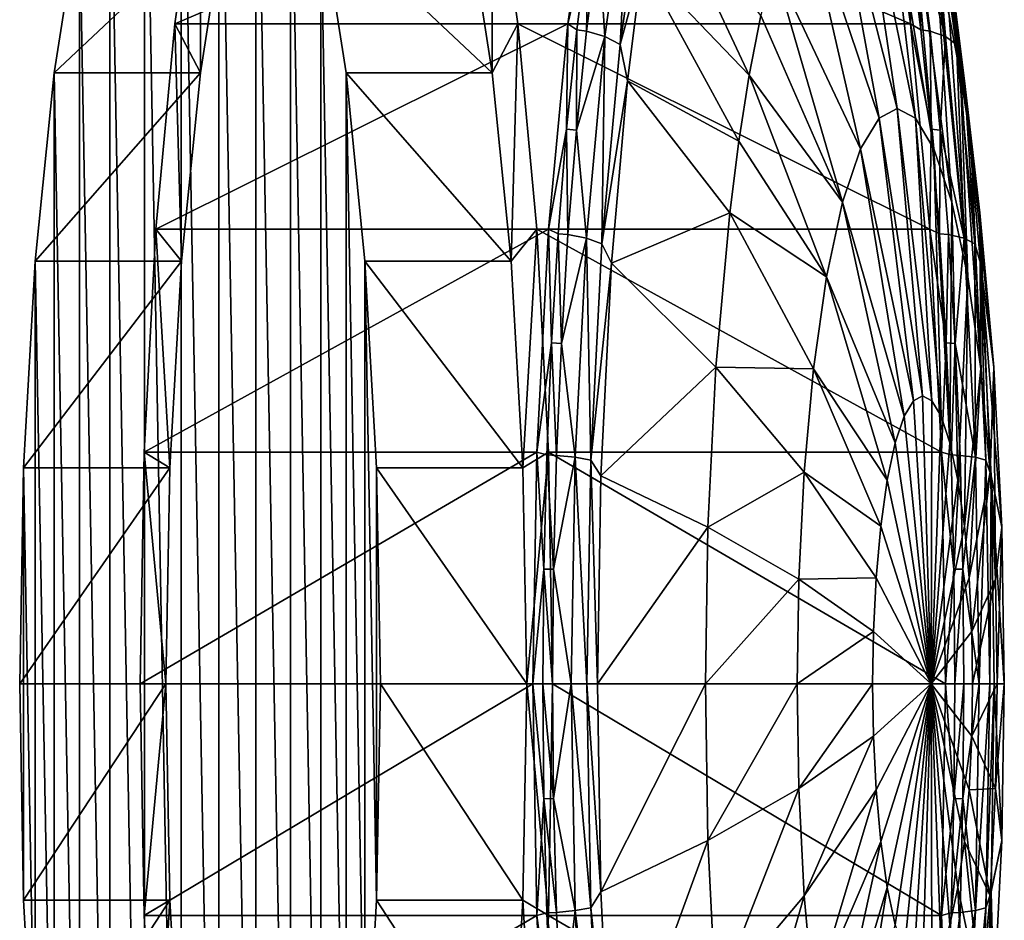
# Model space of a CAD drawing. Header units: metres. Extents: x 97 to 275, y 310 to 390.
# Tile 2 of 4: x 97 to 130, y 342 to 372. Entities that reach past the tile are written whole.
import ezdxf

# ---------------------------------------------------------------- set-up
doc = ezdxf.new("R2010")
doc.units = ezdxf.units.M

msp = doc.modelspace()

# ---------------------------------------------------------------- linework, layer by layer
at = {"layer": 'None'}
for points in [[(101.283569, 383.286987, -92.348717), (102.52639, 384.808258, -99.397087), (102.52639, 315.191742, -99.397087)], [(102.52639, 384.808258, -99.397087), (103.796967, 315.191742, -106.602913), (102.52639, 315.191742, -99.397087)], [(102.52639, 384.808258, -99.397087), (103.796967, 384.808258, -106.602913), (103.796967, 315.191742, -106.602913)], [(103.796967, 384.808258, -106.602913), (105.039787, 316.713013, -113.651283), (103.796967, 315.191742, -106.602913)], [(103.796967, 384.808258, -106.602913), (105.039787, 383.286987, -113.651283), (105.039787, 316.713013, -113.651283)], [(100.122833, 380.310883, -85.765862), (101.283569, 383.286987, -92.348717), (101.283569, 316.713013, -92.348717)], [(101.283569, 383.286987, -92.348717), (102.52639, 315.191742, -99.397087), (101.283569, 316.713013, -92.348717)], [(105.039787, 383.286987, -113.651283), (106.200523, 319.689117, -120.234138), (105.039787, 316.713013, -113.651283)], [(105.039787, 383.286987, -113.651283), (106.200523, 380.310883, -120.234138), (106.200523, 319.689117, -120.234138)], [(99.09491, 376.010071, -79.936226), (100.122833, 380.310883, -85.765862), (100.122833, 319.689117, -85.765862)], [(100.122833, 380.310883, -85.765862), (101.283569, 316.713013, -92.348717), (100.122833, 319.689117, -85.765862)], [(106.200523, 380.310883, -120.234138), (107.228447, 323.989929, -126.063774), (106.200523, 319.689117, -120.234138)], [(106.200523, 380.310883, -120.234138), (107.228447, 376.010071, -126.063774), (107.228447, 323.989929, -126.063774)], [(128.774582, 370.495148, -119.295067), (127.442863, 379.868835, -123.342728), (128.388, 372.502197, -117.102623)], [(127.955963, 377.204895, -126.252663), (127.442863, 379.868835, -123.342728), (128.774582, 370.495148, -119.295067)], [(126.640305, 369.374969, -98.860085), (125.215637, 378.984497, -99.11129), (124.299805, 378.50061, -93.917305)], [(127.252502, 369.051514, -102.332054), (125.215637, 378.984497, -99.11129), (126.640305, 369.374969, -98.860085)], [(127.252502, 369.051514, -102.332054), (126.131477, 378.50061, -104.305275), (125.215637, 378.984497, -99.11129)], [(124.299805, 378.50061, -93.917305), (123.362984, 376.949463, -88.60434), (126.028099, 369.051514, -95.388115)], [(124.299805, 378.50061, -93.917305), (126.028099, 369.051514, -95.388115), (126.640305, 369.374969, -98.860085)], [(127.878731, 368.014618, -105.88356), (127.068298, 376.949463, -109.618248), (126.131477, 378.50061, -104.305275)], [(127.878731, 368.014618, -105.88356), (126.131477, 378.50061, -104.305275), (127.252502, 369.051514, -102.332054)], [(102.310387, 372.222809, -69.37825), (103.174202, 378.284271, -74.277191), (103.16877, 370.572479, -74.246346)], [(115.542946, 372.222809, -67.044991), (116.406761, 378.284271, -71.943932), (102.310387, 372.222809, -69.37825)], [(116.406761, 378.284271, -71.943932), (103.174202, 378.284271, -74.277191), (102.310387, 372.222809, -69.37825)], [(103.16877, 370.572479, -74.246346), (103.174202, 378.284271, -74.277191), (104.018951, 376.010071, -79.067986)], [(112.152481, 376.010071, -125.195534), (112.997231, 378.284271, -129.986328), (113.00267, 370.572479, -130.017181)], [(112.997231, 378.284271, -129.986328), (113.861046, 372.222809, -134.885269), (113.00267, 370.572479, -130.017181)], [(126.229782, 378.284271, -127.653076), (127.093597, 372.222809, -132.552017), (112.997231, 378.284271, -129.986328)], [(127.093597, 372.222809, -132.552017), (113.861046, 372.222809, -134.885269), (112.997231, 378.284271, -129.986328)], [(116.246384, 375.154388, -69.128754), (116.406761, 378.284271, -71.943932), (115.542946, 372.222809, -67.044991)], [(127.041931, 375.154388, -130.353333), (127.093597, 372.222809, -132.552017), (126.229782, 378.284271, -127.653076)], [(116.57531, 375.102692, -69.135605), (116.796822, 371.800842, -67.041069), (117.639023, 377.770264, -71.817467)], [(116.796822, 371.800842, -67.041069), (117.307281, 371.530792, -67.366676), (117.639023, 377.770264, -71.817467)], [(117.639023, 377.770264, -71.817467), (117.307281, 371.530792, -67.366676), (118.139053, 377.4263, -72.083916)], [(127.430992, 377.770264, -127.350449), (128.273193, 371.800842, -132.126846), (127.348671, 375.102692, -130.23439)], [(127.809731, 377.4263, -126.929047), (128.273193, 371.800842, -132.126846), (127.430992, 377.770264, -127.350449)], [(117.307281, 371.530792, -67.366676), (118.045219, 374.250061, -70.046036), (118.139053, 377.4263, -72.083916)], [(127.809731, 377.4263, -126.929047), (128.418549, 374.250061, -128.876129), (128.64151, 371.530792, -131.646286)], [(128.64151, 371.530792, -131.646286), (128.273193, 371.800842, -132.126846), (127.809731, 377.4263, -126.929047)], [(118.507805, 377.204895, -72.669495), (118.045219, 374.250061, -70.046036), (121.6567, 370.495148, -78.927521)], [(122.043282, 372.502197, -81.119957), (118.507805, 377.204895, -72.669495), (121.6567, 370.495148, -78.927521)], [(128.418549, 374.250061, -128.876129), (127.955963, 377.204895, -126.252663), (129.123108, 368.26889, -121.271645)], [(127.955963, 377.204895, -126.252663), (128.774582, 370.495148, -119.295067), (129.123108, 368.26889, -121.271645)], [(123.362984, 376.949463, -88.60434), (122.461479, 374.259888, -83.491646), (125.401878, 368.014618, -91.836609)], [(123.362984, 376.949463, -88.60434), (125.401878, 368.014618, -91.836609), (126.028099, 369.051514, -95.388115)], [(128.481354, 366.216766, -109.301186), (127.068298, 376.949463, -109.618248), (127.878731, 368.014618, -105.88356)], [(128.481354, 366.216766, -109.301186), (127.969803, 374.259888, -114.730934), (127.068298, 376.949463, -109.618248)], [(103.16877, 370.572479, -74.246346), (104.018951, 376.010071, -79.067986), (98.244728, 370.572479, -75.114586)], [(104.018951, 376.010071, -79.067986), (99.09491, 376.010071, -79.936226), (98.244728, 370.572479, -75.114586)], [(98.244728, 370.572479, -75.114586), (99.09491, 376.010071, -79.936226), (99.09491, 323.989929, -79.936226)], [(99.09491, 376.010071, -79.936226), (100.122833, 319.689117, -85.765862), (99.09491, 323.989929, -79.936226)], [(112.152481, 376.010071, -125.195534), (113.00267, 370.572479, -130.017181), (107.228447, 376.010071, -126.063774)], [(113.00267, 370.572479, -130.017181), (108.078629, 370.572479, -130.885422), (107.228447, 376.010071, -126.063774)], [(107.228447, 376.010071, -126.063774), (108.078629, 329.427521, -130.885422), (107.228447, 323.989929, -126.063774)], [(107.228447, 376.010071, -126.063774), (108.078629, 370.572479, -130.885422), (108.078629, 329.427521, -130.885422)], [(115.542946, 372.222809, -67.044991), (115.84803, 372.020935, -66.869576), (116.246384, 375.154388, -69.128754)], [(115.84803, 372.020935, -66.869576), (116.177773, 371.975708, -66.881065), (116.246384, 375.154388, -69.128754)], [(116.246384, 375.154388, -69.128754), (116.177773, 371.975708, -66.881065), (116.57531, 375.102692, -69.135605)], [(116.177773, 371.975708, -66.881065), (116.796822, 371.800842, -67.041069), (116.57531, 375.102692, -69.135605)], [(127.093597, 372.222809, -132.552017), (127.041931, 375.154388, -130.353333), (127.440285, 372.020935, -132.612503)], [(127.041931, 375.154388, -130.353333), (127.348671, 375.102692, -130.23439), (127.440285, 372.020935, -132.612503)], [(128.273193, 371.800842, -132.126846), (127.746208, 371.975708, -132.488922), (127.348671, 375.102692, -130.23439)], [(127.348671, 375.102692, -130.23439), (127.746208, 371.975708, -132.488922), (127.440285, 372.020935, -132.612503)], [(117.557526, 370.307709, -67.28019), (118.045219, 374.250061, -70.046036), (117.307281, 371.530792, -67.366676)], [(118.045219, 374.250061, -70.046036), (117.557526, 370.307709, -67.28019), (121.308174, 368.26889, -76.950943)], [(121.6567, 370.495148, -78.927521), (118.045219, 374.250061, -70.046036), (121.308174, 368.26889, -76.950943)], [(124.799255, 366.216766, -88.418983), (122.461479, 374.259888, -83.491646), (122.043282, 372.502197, -81.119957)], [(122.461479, 374.259888, -83.491646), (124.799255, 366.216766, -88.418983), (125.401878, 368.014618, -91.836609)], [(129.019318, 363.700165, -112.352119), (127.969803, 374.259888, -114.730934), (128.481354, 366.216766, -109.301186)], [(128.388, 372.502197, -117.102623), (127.969803, 374.259888, -114.730934), (129.019318, 363.700165, -112.352119)], [(128.90625, 370.307709, -131.641968), (128.418549, 374.250061, -128.876129), (129.428329, 365.860596, -123.002625)], [(128.418549, 374.250061, -128.876129), (129.123108, 368.26889, -121.271645), (129.428329, 365.860596, -123.002625)], [(128.418549, 374.250061, -128.876129), (128.90625, 370.307709, -131.641968), (128.64151, 371.530792, -131.646286)], [(122.043282, 372.502197, -81.119957), (121.6567, 370.495148, -78.927521), (124.799255, 366.216766, -88.418983)], [(129.019318, 363.700165, -112.352119), (128.774582, 370.495148, -119.295067), (128.388, 372.502197, -117.102623)], [(101.668518, 365.307343, -65.738007), (102.310387, 372.222809, -69.37825), (102.533478, 364.235779, -70.643425)], [(114.90107, 365.307343, -63.404755), (115.542946, 372.222809, -67.044991), (101.668518, 365.307343, -65.738007)], [(115.542946, 372.222809, -67.044991), (102.310387, 372.222809, -69.37825), (101.668518, 365.307343, -65.738007)], [(102.533478, 364.235779, -70.643425), (102.310387, 372.222809, -69.37825), (103.16877, 370.572479, -74.246346)], [(113.00267, 370.572479, -130.017181), (113.861046, 372.222809, -134.885269), (113.637962, 364.235779, -133.620087)], [(113.861046, 372.222809, -134.885269), (114.502914, 365.307343, -138.525513), (113.637962, 364.235779, -133.620087)], [(127.093597, 372.222809, -132.552017), (127.735474, 365.307343, -136.192245), (113.861046, 372.222809, -134.885269)], [(127.735474, 365.307343, -136.192245), (114.502914, 365.307343, -138.525513), (113.861046, 372.222809, -134.885269)], [(114.90107, 365.307343, -63.404755), (115.505714, 368.678986, -64.928215), (115.542946, 372.222809, -67.044991)], [(115.505714, 368.678986, -64.928215), (115.84803, 372.020935, -66.869576), (115.542946, 372.222809, -67.044991)], [(127.440285, 372.020935, -132.612503), (127.7826, 368.678986, -134.553864), (127.093597, 372.222809, -132.552017)], [(127.7826, 368.678986, -134.553864), (127.735474, 365.307343, -136.192245), (127.093597, 372.222809, -132.552017)], [(115.505714, 368.678986, -64.928215), (115.836159, 368.640594, -64.943703), (115.84803, 372.020935, -66.869576)], [(115.836159, 368.640594, -64.943703), (116.177773, 371.975708, -66.881065), (115.84803, 372.020935, -66.869576)], [(116.796822, 371.800842, -67.041069), (116.177773, 371.975708, -66.881065), (115.836159, 368.640594, -64.943703)], [(116.176529, 365.005554, -63.523243), (116.796822, 371.800842, -67.041069), (115.836159, 368.640594, -64.943703)], [(116.176529, 365.005554, -63.523243), (116.694672, 364.819702, -63.892429), (116.796822, 371.800842, -67.041069)], [(116.694672, 364.819702, -63.892429), (117.307281, 371.530792, -67.366676), (116.796822, 371.800842, -67.041069)], [(127.746208, 371.975708, -132.488922), (127.7826, 368.678986, -134.553864), (127.440285, 372.020935, -132.612503)], [(127.746208, 371.975708, -132.488922), (128.087814, 368.640594, -134.4263), (127.7826, 368.678986, -134.553864)], [(127.746208, 371.975708, -132.488922), (128.273193, 371.800842, -132.126846), (128.087814, 368.640594, -134.4263)], [(128.273193, 371.800842, -132.126846), (128.893478, 365.005554, -135.644669), (128.087814, 368.640594, -134.4263)], [(128.893478, 365.005554, -135.644669), (128.273193, 371.800842, -132.126846), (128.64151, 371.530792, -131.646286)], [(116.694672, 364.819702, -63.892429), (117.557526, 370.307709, -67.28019), (117.307281, 371.530792, -67.366676)], [(128.64151, 371.530792, -131.646286), (128.90625, 370.307709, -131.641968), (129.254105, 364.819702, -135.120544)], [(129.254105, 364.819702, -135.120544), (128.893478, 365.005554, -135.644669), (128.64151, 371.530792, -131.646286)], [(102.533478, 364.235779, -70.643425), (103.16877, 370.572479, -74.246346), (97.609436, 364.235779, -71.511665)], [(103.16877, 370.572479, -74.246346), (98.244728, 370.572479, -75.114586), (97.609436, 364.235779, -71.511665)], [(97.609436, 364.235779, -71.511665), (98.244728, 370.572479, -75.114586), (98.244728, 329.427521, -75.114586)], [(98.244728, 370.572479, -75.114586), (99.09491, 323.989929, -79.936226), (98.244728, 329.427521, -75.114586)], [(113.00267, 370.572479, -130.017181), (113.637962, 364.235779, -133.620087), (108.078629, 370.572479, -130.885422)], [(113.637962, 364.235779, -133.620087), (108.713921, 364.235779, -134.488327), (108.078629, 370.572479, -130.885422)], [(108.078629, 370.572479, -130.885422), (108.713921, 335.764221, -134.488327), (108.078629, 329.427521, -130.885422)], [(108.078629, 370.572479, -130.885422), (108.713921, 364.235779, -134.488327), (108.713921, 335.764221, -134.488327)], [(124.261292, 363.700165, -85.36805), (121.6567, 370.495148, -78.927521), (121.308174, 368.26889, -76.950943)], [(121.6567, 370.495148, -78.927521), (124.261292, 363.700165, -85.36805), (124.799255, 366.216766, -88.418983)], [(129.456314, 360.602173, -114.830475), (128.774582, 370.495148, -119.295067), (129.019318, 363.700165, -112.352119)], [(129.123108, 368.26889, -121.271645), (128.774582, 370.495148, -119.295067), (129.456314, 360.602173, -114.830475)], [(117.020081, 364.161591, -64.232193), (117.557526, 370.307709, -67.28019), (116.694672, 364.819702, -63.892429)], [(117.557526, 370.307709, -67.28019), (117.020081, 364.161591, -64.232193), (121.002953, 365.860596, -75.219955)], [(121.308174, 368.26889, -76.950943), (117.557526, 370.307709, -67.28019), (121.002953, 365.860596, -75.219955)], [(129.443695, 364.161591, -134.689972), (128.90625, 370.307709, -131.641968), (129.89537, 360.669037, -125.651321)], [(128.90625, 370.307709, -131.641968), (129.428329, 365.860596, -123.002625), (129.89537, 360.669037, -125.651321)], [(128.90625, 370.307709, -131.641968), (129.443695, 364.161591, -134.689972), (129.254105, 364.819702, -135.120544)], [(126.028099, 369.051514, -95.388115), (127.496735, 359.696136, -98.709076), (126.640305, 369.374969, -98.860085)], [(127.803108, 359.534271, -100.446609), (127.252502, 369.051514, -102.332054), (126.640305, 369.374969, -98.860085)], [(126.640305, 369.374969, -98.860085), (127.496735, 359.696136, -98.709076), (127.803108, 359.534271, -100.446609)], [(126.028099, 369.051514, -95.388115), (125.401878, 368.014618, -91.836609), (127.190361, 359.534271, -96.971535)], [(126.028099, 369.051514, -95.388115), (127.190361, 359.534271, -96.971535), (127.496735, 359.696136, -98.709076)], [(128.116501, 359.01535, -102.223953), (127.252502, 369.051514, -102.332054), (127.803108, 359.534271, -100.446609)], [(128.116501, 359.01535, -102.223953), (127.878731, 368.014618, -105.88356), (127.252502, 369.051514, -102.332054)], [(115.221481, 365.157074, -63.316235), (115.505714, 368.678986, -64.928215), (114.90107, 365.307343, -63.404755)], [(115.221481, 365.157074, -63.316235), (115.552505, 365.125916, -63.335026), (115.505714, 368.678986, -64.928215)], [(115.552505, 365.125916, -63.335026), (115.836159, 368.640594, -64.943703), (115.505714, 368.678986, -64.928215)], [(115.552505, 365.125916, -63.335026), (116.176529, 365.005554, -63.523243), (115.836159, 368.640594, -64.943703)], [(127.7826, 368.678986, -134.553864), (128.066833, 365.157074, -136.165848), (127.735474, 365.307343, -136.192245)], [(128.087814, 368.640594, -134.4263), (128.066833, 365.157074, -136.165848), (127.7826, 368.678986, -134.553864)], [(128.066833, 365.157074, -136.165848), (128.087814, 368.640594, -134.4263), (128.371475, 365.125916, -136.034973)], [(128.087814, 368.640594, -134.4263), (128.893478, 365.005554, -135.644669), (128.371475, 365.125916, -136.034973)], [(121.002953, 365.860596, -75.219955), (124.261292, 363.700165, -85.36805), (121.308174, 368.26889, -76.950943)], [(129.428329, 365.860596, -123.002625), (129.123108, 368.26889, -121.271645), (129.456314, 360.602173, -114.830475)], [(125.401878, 368.014618, -91.836609), (124.799255, 366.216766, -88.418983), (126.876968, 359.01535, -95.194199)], [(125.401878, 368.014618, -91.836609), (126.876968, 359.01535, -95.194199), (127.190361, 359.534271, -96.971535)], [(128.418076, 358.115631, -103.934288), (128.481354, 366.216766, -109.301186), (127.878731, 368.014618, -105.88356)], [(128.418076, 358.115631, -103.934288), (127.878731, 368.014618, -105.88356), (128.116501, 359.01535, -102.223953)], [(124.799255, 366.216766, -88.418983), (124.261292, 363.700165, -85.36805), (126.575386, 358.115631, -93.483856)], [(124.799255, 366.216766, -88.418983), (126.575386, 358.115631, -93.483856), (126.876968, 359.01535, -95.194199)], [(128.687302, 356.856201, -105.461121), (128.481354, 366.216766, -109.301186), (128.418076, 358.115631, -103.934288)], [(128.687302, 356.856201, -105.461121), (129.019318, 363.700165, -112.352119), (128.481354, 366.216766, -109.301186)], [(121.002953, 365.860596, -75.219955), (117.020081, 364.161591, -64.232193), (120.535919, 360.669037, -72.571266)], [(123.824295, 360.602173, -82.889694), (121.002953, 365.860596, -75.219955), (120.535919, 360.669037, -72.571266)], [(124.261292, 363.700165, -85.36805), (121.002953, 365.860596, -75.219955), (123.824295, 360.602173, -82.889694)], [(129.89537, 360.669037, -125.651321), (129.428329, 365.860596, -123.002625), (129.768509, 357.131836, -116.601021)], [(129.428329, 365.860596, -123.002625), (129.456314, 360.602173, -114.830475), (129.768509, 357.131836, -116.601021)], [(101.273254, 357.803619, -63.496361), (101.668518, 365.307343, -65.738007), (102.140846, 357.276917, -68.416702)], [(114.505806, 357.803619, -61.163105), (114.90107, 365.307343, -63.404755), (101.273254, 357.803619, -63.496361)], [(114.90107, 365.307343, -63.404755), (101.668518, 365.307343, -65.738007), (101.273254, 357.803619, -63.496361)], [(102.140846, 357.276917, -68.416702), (101.668518, 365.307343, -65.738007), (102.533478, 364.235779, -70.643425)], [(113.637962, 364.235779, -133.620087), (114.502914, 365.307343, -138.525513), (114.030594, 357.276917, -135.846817)], [(114.502914, 365.307343, -138.525513), (114.898178, 357.803619, -140.767151), (114.030594, 357.276917, -135.846817)], [(127.735474, 365.307343, -136.192245), (128.130737, 357.803619, -138.433899), (114.502914, 365.307343, -138.525513)], [(128.130737, 357.803619, -138.433899), (114.898178, 357.803619, -140.767151), (114.502914, 365.307343, -138.525513)], [(114.90107, 365.307343, -63.404755), (114.505806, 357.803619, -61.163105), (114.997307, 361.486542, -62.044888)], [(114.997307, 361.486542, -62.044888), (115.221481, 365.157074, -63.316235), (114.90107, 365.307343, -63.404755)], [(115.328796, 361.462921, -62.066292), (115.221481, 365.157074, -63.316235), (114.997307, 361.486542, -62.044888)], [(115.221481, 365.157074, -63.316235), (115.328796, 361.462921, -62.066292), (115.552505, 365.125916, -63.335026)], [(128.066833, 365.157074, -136.165848), (128.291, 361.486542, -137.437195), (127.735474, 365.307343, -136.192245)], [(127.735474, 365.307343, -136.192245), (128.291, 361.486542, -137.437195), (128.130737, 357.803619, -138.433899)], [(128.066833, 365.157074, -136.165848), (128.371475, 365.125916, -136.034973), (128.291, 361.486542, -137.437195)], [(115.328796, 361.462921, -62.066292), (116.176529, 365.005554, -63.523243), (115.552505, 365.125916, -63.335026)], [(115.793915, 357.631134, -61.353321), (116.176529, 365.005554, -63.523243), (115.328796, 361.462921, -62.066292)], [(115.793915, 357.631134, -61.353321), (116.316795, 357.536621, -61.749382), (116.176529, 365.005554, -63.523243)], [(116.316795, 357.536621, -61.749382), (116.694672, 364.819702, -63.892429), (116.176529, 365.005554, -63.523243)], [(116.316795, 357.536621, -61.749382), (117.020081, 364.161591, -64.232193), (116.694672, 364.819702, -63.892429)], [(128.371475, 365.125916, -136.034973), (128.595184, 361.462921, -137.303711), (128.291, 361.486542, -137.437195)], [(128.371475, 365.125916, -136.034973), (128.893478, 365.005554, -135.644669), (128.595184, 361.462921, -137.303711)], [(128.893478, 365.005554, -135.644669), (129.276108, 357.631134, -137.814606), (128.595184, 361.462921, -137.303711)], [(129.276108, 357.631134, -137.814606), (128.893478, 365.005554, -135.644669), (129.254105, 364.819702, -135.120544)], [(129.254105, 364.819702, -135.120544), (129.443695, 364.161591, -134.689972), (129.631989, 357.536621, -137.26358)], [(129.631989, 357.536621, -137.26358), (129.276108, 357.631134, -137.814606), (129.254105, 364.819702, -135.120544)], [(102.140846, 357.276917, -68.416702), (102.533478, 364.235779, -70.643425), (97.216805, 357.276917, -69.284943)], [(102.533478, 364.235779, -70.643425), (97.609436, 364.235779, -71.511665), (97.216805, 357.276917, -69.284943)], [(97.216805, 357.276917, -69.284943), (97.609436, 364.235779, -71.511665), (97.609436, 335.764221, -71.511665)], [(97.609436, 364.235779, -71.511665), (98.244728, 329.427521, -75.114586), (97.609436, 335.764221, -71.511665)], [(113.637962, 364.235779, -133.620087), (114.030594, 357.276917, -135.846817), (108.713921, 364.235779, -134.488327)], [(114.030594, 357.276917, -135.846817), (109.106552, 357.276917, -136.715057), (108.713921, 364.235779, -134.488327)], [(108.713921, 364.235779, -134.488327), (109.106552, 342.723083, -136.715057), (108.713921, 335.764221, -134.488327)], [(108.713921, 364.235779, -134.488327), (109.106552, 357.276917, -136.715057), (109.106552, 342.723083, -136.715057)], [(116.316795, 357.536621, -61.749382), (116.662567, 357.000977, -62.204643), (117.020081, 364.161591, -64.232193)], [(117.020081, 364.161591, -64.232193), (116.662567, 357.000977, -62.204643), (120.535919, 360.669037, -72.571266)], [(129.801208, 357.000977, -136.717514), (129.443695, 364.161591, -134.689972), (130.164719, 355.274109, -127.178917)], [(129.443695, 364.161591, -134.689972), (129.89537, 360.669037, -125.651321), (130.164719, 355.274109, -127.178917)], [(129.443695, 364.161591, -134.689972), (129.801208, 357.000977, -136.717514), (129.631989, 357.536621, -137.26358)], [(126.306168, 356.856201, -91.957024), (124.261292, 363.700165, -85.36805), (123.824295, 360.602173, -82.889694)], [(126.575386, 358.115631, -93.483856), (124.261292, 363.700165, -85.36805), (126.306168, 356.856201, -91.957024)], [(128.906006, 355.305817, -106.701408), (129.019318, 363.700165, -112.352119), (128.687302, 356.856201, -105.461121)], [(128.906006, 355.305817, -106.701408), (129.456314, 360.602173, -114.830475), (129.019318, 363.700165, -112.352119)], [(114.505806, 357.803619, -61.163105), (114.834999, 357.708191, -61.124401), (114.997307, 361.486542, -62.044888)], [(114.997307, 361.486542, -62.044888), (114.834999, 357.708191, -61.124401), (115.166824, 357.692352, -61.147697)], [(115.166824, 357.692352, -61.147697), (115.328796, 361.462921, -62.066292), (114.997307, 361.486542, -62.044888)], [(115.793915, 357.631134, -61.353321), (115.328796, 361.462921, -62.066292), (115.166824, 357.692352, -61.147697)], [(128.291, 361.486542, -137.437195), (128.453308, 357.708191, -138.357681), (128.130737, 357.803619, -138.433899)], [(128.291, 361.486542, -137.437195), (128.595184, 361.462921, -137.303711), (128.453308, 357.708191, -138.357681)], [(128.595184, 361.462921, -137.303711), (128.757156, 357.692352, -138.222305), (128.453308, 357.708191, -138.357681)], [(129.276108, 357.631134, -137.814606), (128.757156, 357.692352, -138.222305), (128.595184, 361.462921, -137.303711)], [(120.535919, 360.669037, -72.571266), (116.662567, 357.000977, -62.204643), (120.266563, 355.274109, -71.043663)], [(123.5121, 357.131836, -81.119148), (120.535919, 360.669037, -72.571266), (120.266563, 355.274109, -71.043663)], [(123.824295, 360.602173, -82.889694), (120.535919, 360.669037, -72.571266), (123.5121, 357.131836, -81.119148)], [(126.087471, 355.305817, -90.716736), (123.824295, 360.602173, -82.889694), (123.5121, 357.131836, -81.119148)], [(126.306168, 356.856201, -91.957024), (123.824295, 360.602173, -82.889694), (126.087471, 355.305817, -90.716736)], [(129.062241, 353.569092, -107.587471), (129.456314, 360.602173, -114.830475), (128.906006, 355.305817, -106.701408)], [(129.768509, 357.131836, -116.601021), (129.456314, 360.602173, -114.830475), (129.062241, 353.569092, -107.587471)], [(129.89537, 360.669037, -125.651321), (129.768509, 357.131836, -116.601021), (129.948563, 353.525543, -117.622162)], [(130.164719, 355.274109, -127.178917), (129.89537, 360.669037, -125.651321), (129.948563, 353.525543, -117.622162)], [(127.190361, 359.534271, -96.971535), (126.876968, 359.01535, -95.194199), (127.781876, 350, -98.658798)], [(127.190361, 359.534271, -96.971535), (127.781876, 350, -98.658798), (127.496735, 359.696136, -98.709076)], [(127.496735, 359.696136, -98.709076), (127.781876, 350, -98.658798), (127.803108, 359.534271, -100.446609)], [(127.781876, 350, -98.658798), (128.116501, 359.01535, -102.223953), (127.803108, 359.534271, -100.446609)], [(126.876968, 359.01535, -95.194199), (126.575386, 358.115631, -93.483856), (127.781876, 350, -98.658798)], [(127.781876, 350, -98.658798), (128.418076, 358.115631, -103.934288), (128.116501, 359.01535, -102.223953)], [(127.781876, 350, -98.658798), (126.575386, 358.115631, -93.483856), (126.306168, 356.856201, -91.957024)], [(127.781876, 350, -98.658798), (128.687302, 356.856201, -105.461121), (128.418076, 358.115631, -103.934288)], [(101.139793, 350, -62.739449), (101.273254, 357.803619, -63.496361), (102.008034, 350, -67.66349)], [(114.372345, 350, -60.406193), (114.505806, 357.803619, -61.163105), (101.139793, 350, -62.739449)], [(114.505806, 357.803619, -61.163105), (101.273254, 357.803619, -63.496361), (101.139793, 350, -62.739449)], [(102.008034, 350, -67.66349), (101.273254, 357.803619, -63.496361), (102.140846, 357.276917, -68.416702)], [(114.030594, 357.276917, -135.846817), (114.898178, 357.803619, -140.767151), (114.163406, 350, -136.600037)], [(114.898178, 357.803619, -140.767151), (115.031647, 350, -141.524063), (114.163406, 350, -136.600037)], [(114.505806, 357.803619, -61.163105), (114.372345, 350, -60.406193), (114.736328, 353.865021, -60.564777)], [(114.834999, 357.708191, -61.124401), (114.505806, 357.803619, -61.163105), (114.736328, 353.865021, -60.564777)], [(114.736328, 353.865021, -60.564777), (115.068352, 353.857086, -60.589226), (114.834999, 357.708191, -61.124401)], [(114.834999, 357.708191, -61.124401), (115.068352, 353.857086, -60.589226), (115.166824, 357.692352, -61.147697)], [(128.130737, 357.803619, -138.433899), (128.264191, 350, -139.190811), (114.898178, 357.803619, -140.767151)], [(128.264191, 350, -139.190811), (115.031647, 350, -141.524063), (114.898178, 357.803619, -140.767151)], [(115.068352, 353.857086, -60.589226), (115.793915, 357.631134, -61.353321), (115.166824, 357.692352, -61.147697)], [(115.663277, 350, -60.612415), (115.793915, 357.631134, -61.353321), (115.068352, 353.857086, -60.589226)], [(115.663277, 350, -60.612415), (116.187775, 350, -61.017654), (115.793915, 357.631134, -61.353321)], [(116.187775, 350, -61.017654), (116.316795, 357.536621, -61.749382), (115.793915, 357.631134, -61.353321)], [(116.187775, 350, -61.017654), (116.551025, 350, -61.57206), (116.316795, 357.536621, -61.749382)], [(116.551025, 350, -61.57206), (116.662567, 357.000977, -62.204643), (116.316795, 357.536621, -61.749382)], [(128.551987, 353.865021, -138.917297), (128.264191, 350, -139.190811), (128.130737, 357.803619, -138.433899)], [(128.130737, 357.803619, -138.433899), (128.453308, 357.708191, -138.357681), (128.551987, 353.865021, -138.917297)], [(128.453308, 357.708191, -138.357681), (128.757156, 357.692352, -138.222305), (128.551987, 353.865021, -138.917297)], [(128.551987, 353.865021, -138.917297), (128.757156, 357.692352, -138.222305), (128.855621, 353.857086, -138.780777)], [(128.757156, 357.692352, -138.222305), (129.276108, 357.631134, -137.814606), (128.855621, 353.857086, -138.780777)], [(129.276108, 357.631134, -137.814606), (129.406738, 350, -138.555496), (128.855621, 353.857086, -138.780777)], [(129.406738, 350, -138.555496), (129.276108, 357.631134, -137.814606), (129.631989, 357.536621, -137.26358)], [(129.761017, 350, -137.995316), (129.406738, 350, -138.555496), (129.631989, 357.536621, -137.26358)], [(129.631989, 357.536621, -137.26358), (129.801208, 357.000977, -136.717514), (129.761017, 350, -137.995316)], [(102.008034, 350, -67.66349), (102.140846, 357.276917, -68.416702), (97.083992, 350, -68.531731)], [(102.140846, 357.276917, -68.416702), (97.216805, 357.276917, -69.284943), (97.083992, 350, -68.531731)], [(97.083992, 350, -68.531731), (97.216805, 357.276917, -69.284943), (97.216805, 342.723083, -69.284943)], [(97.216805, 357.276917, -69.284943), (97.609436, 335.764221, -71.511665), (97.216805, 342.723083, -69.284943)], [(114.030594, 357.276917, -135.846817), (114.163406, 350, -136.600037), (109.106552, 357.276917, -136.715057)], [(114.163406, 350, -136.600037), (109.239365, 350, -137.468277), (109.106552, 357.276917, -136.715057)], [(109.106552, 357.276917, -136.715057), (109.239365, 350, -137.468277), (109.106552, 342.723083, -136.715057)], [(116.662567, 357.000977, -62.204643), (116.551025, 350, -61.57206), (120.266563, 355.274109, -71.043663)], [(120.266563, 355.274109, -71.043663), (123.332047, 353.525543, -80.098007), (123.5121, 357.131836, -81.119148)], [(123.332047, 353.525543, -80.098007), (125.931236, 353.569092, -89.830673), (123.5121, 357.131836, -81.119148)], [(123.5121, 357.131836, -81.119148), (125.931236, 353.569092, -89.830673), (126.087471, 355.305817, -90.716736)], [(127.781876, 350, -98.658798), (126.306168, 356.856201, -91.957024), (126.087471, 355.305817, -90.716736)], [(127.781876, 350, -98.658798), (128.906006, 355.305817, -106.701408), (128.687302, 356.856201, -105.461121)], [(129.768509, 357.131836, -116.601021), (129.062241, 353.569092, -107.587471), (129.152344, 351.764343, -108.098495)], [(129.948563, 353.525543, -117.622162), (129.768509, 357.131836, -116.601021), (129.152344, 351.764343, -108.098495)], [(129.801208, 357.000977, -136.717514), (129.912735, 350, -137.350098), (129.761017, 350, -137.995316)], [(129.912735, 350, -137.350098), (129.801208, 357.000977, -136.717514), (130.248749, 350, -127.655457)], [(129.801208, 357.000977, -136.717514), (130.164719, 355.274109, -127.178917), (130.248749, 350, -127.655457)], [(120.266563, 355.274109, -71.043663), (116.551025, 350, -61.57206), (120.182533, 350, -70.567131)], [(120.266563, 355.274109, -71.043663), (120.182533, 350, -70.567131), (123.332047, 353.525543, -80.098007)], [(125.931236, 353.569092, -89.830673), (127.781876, 350, -98.658798), (126.087471, 355.305817, -90.716736)], [(127.781876, 350, -98.658798), (129.062241, 353.569092, -107.587471), (128.906006, 355.305817, -106.701408)], [(130.164719, 355.274109, -127.178917), (129.948563, 353.525543, -117.622162), (130.00473, 350, -117.940704)], [(130.248749, 350, -127.655457), (130.164719, 355.274109, -127.178917), (130.00473, 350, -117.940704)], [(114.736328, 353.865021, -60.564777), (114.372345, 350, -60.406193), (114.703514, 350, -60.375874)], [(114.703514, 350, -60.375874), (115.035133, 350, -60.400848), (114.736328, 353.865021, -60.564777)], [(115.035133, 350, -60.400848), (115.068352, 353.857086, -60.589226), (114.736328, 353.865021, -60.564777)], [(115.035133, 350, -60.400848), (115.663277, 350, -60.612415), (115.068352, 353.857086, -60.589226)], [(125.841125, 351.764343, -89.319649), (125.931236, 353.569092, -89.830673), (123.332047, 353.525543, -80.098007)], [(125.841125, 351.764343, -89.319649), (127.781876, 350, -98.658798), (125.931236, 353.569092, -89.830673)], [(129.152344, 351.764343, -108.098495), (129.062241, 353.569092, -107.587471), (127.781876, 350, -98.658798)], [(128.58577, 350, -139.106033), (128.264191, 350, -139.190811), (128.551987, 353.865021, -138.917297)], [(128.855621, 353.857086, -138.780777), (128.58577, 350, -139.106033), (128.551987, 353.865021, -138.917297)], [(128.855621, 353.857086, -138.780777), (128.88884, 350, -138.969147), (128.58577, 350, -139.106033)], [(129.406738, 350, -138.555496), (128.88884, 350, -138.969147), (128.855621, 353.857086, -138.780777)], [(120.182533, 350, -70.567131), (123.275879, 350, -79.779465), (123.332047, 353.525543, -80.098007)], [(123.332047, 353.525543, -80.098007), (123.275879, 350, -79.779465), (125.841125, 351.764343, -89.319649)], [(129.948563, 353.525543, -117.622162), (129.152344, 351.764343, -108.098495), (129.18045, 350, -108.257912)], [(130.00473, 350, -117.940704), (129.948563, 353.525543, -117.622162), (129.18045, 350, -108.257912)], [(123.275879, 350, -79.779465), (125.813019, 350, -89.160233), (125.841125, 351.764343, -89.319649)], [(125.841125, 351.764343, -89.319649), (125.813019, 350, -89.160233), (127.781876, 350, -98.658798)], [(129.18045, 350, -108.257912), (129.152344, 351.764343, -108.098495), (127.781876, 350, -98.658798)], [(97.083992, 350, -68.531731), (97.216805, 342.723083, -69.284943), (102.008034, 350, -67.66349)], [(97.216805, 342.723083, -69.284943), (102.140846, 342.723083, -68.416702), (102.008034, 350, -67.66349)], [(101.273254, 342.196381, -63.496361), (101.139793, 350, -62.739449), (102.008034, 350, -67.66349)], [(101.139793, 350, -62.739449), (101.273254, 342.196381, -63.496361), (114.372345, 350, -60.406193)], [(102.140846, 342.723083, -68.416702), (101.273254, 342.196381, -63.496361), (102.008034, 350, -67.66349)], [(101.273254, 342.196381, -63.496361), (114.505806, 342.196381, -61.163105), (114.372345, 350, -60.406193)], [(109.106552, 342.723083, -136.715057), (109.239365, 350, -137.468277), (114.030594, 342.723083, -135.846817)], [(109.239365, 350, -137.468277), (114.163406, 350, -136.600037), (114.030594, 342.723083, -135.846817)], [(114.163406, 350, -136.600037), (114.898178, 342.196381, -140.767151), (114.030594, 342.723083, -135.846817)], [(114.163406, 350, -136.600037), (115.031647, 350, -141.524063), (114.898178, 342.196381, -140.767151)], [(114.703514, 350, -60.375874), (114.372345, 350, -60.406193), (114.736328, 346.134979, -60.564777)], [(114.736328, 346.134979, -60.564777), (114.372345, 350, -60.406193), (114.505806, 342.196381, -61.163105)], [(115.068352, 346.142914, -60.589226), (115.035133, 350, -60.400848), (114.703514, 350, -60.375874)], [(115.068352, 346.142914, -60.589226), (114.703514, 350, -60.375874), (114.736328, 346.134979, -60.564777)], [(114.898178, 342.196381, -140.767151), (115.031647, 350, -141.524063), (128.130737, 342.196381, -138.433899)], [(115.031647, 350, -141.524063), (128.264191, 350, -139.190811), (128.130737, 342.196381, -138.433899)], [(115.663277, 350, -60.612415), (115.035133, 350, -60.400848), (115.068352, 346.142914, -60.589226)], [(115.793915, 342.368866, -61.353321), (115.663277, 350, -60.612415), (115.068352, 346.142914, -60.589226)], [(116.187775, 350, -61.017654), (115.663277, 350, -60.612415), (116.316795, 342.463379, -61.749382)], [(115.663277, 350, -60.612415), (115.793915, 342.368866, -61.353321), (116.316795, 342.463379, -61.749382)], [(116.551025, 350, -61.57206), (116.187775, 350, -61.017654), (116.662567, 342.999023, -62.204643)], [(116.187775, 350, -61.017654), (116.316795, 342.463379, -61.749382), (116.662567, 342.999023, -62.204643)], [(116.551025, 350, -61.57206), (116.662567, 342.999023, -62.204643), (120.182533, 350, -70.567131)], [(116.662567, 342.999023, -62.204643), (120.266563, 344.725891, -71.043663), (120.182533, 350, -70.567131)], [(120.182533, 350, -70.567131), (120.266563, 344.725891, -71.043663), (123.275879, 350, -79.779465)], [(120.266563, 344.725891, -71.043663), (123.332047, 346.474457, -80.098007), (123.275879, 350, -79.779465)], [(123.275879, 350, -79.779465), (123.332047, 346.474457, -80.098007), (125.813019, 350, -89.160233)], [(123.332047, 346.474457, -80.098007), (125.841125, 348.235657, -89.319649), (125.813019, 350, -89.160233)], [(125.813019, 350, -89.160233), (125.841125, 348.235657, -89.319649), (127.781876, 350, -98.658798)], [(125.841125, 348.235657, -89.319649), (125.931236, 346.430908, -89.830673), (127.781876, 350, -98.658798)], [(127.781876, 350, -98.658798), (125.931236, 346.430908, -89.830673), (126.087471, 344.694183, -90.716736)], [(127.781876, 350, -98.658798), (126.087471, 344.694183, -90.716736), (126.306168, 343.143799, -91.957024)], [(127.781876, 350, -98.658798), (126.306168, 343.143799, -91.957024), (126.575386, 341.884369, -93.483856)], [(127.781876, 350, -98.658798), (126.575386, 341.884369, -93.483856), (126.876968, 340.98465, -95.194199)], [(127.781876, 350, -98.658798), (126.876968, 340.98465, -95.194199), (127.190361, 340.465729, -96.971535)], [(127.496735, 340.303864, -98.709076), (127.781876, 350, -98.658798), (127.190361, 340.465729, -96.971535)], [(127.803108, 340.465729, -100.446609), (127.781876, 350, -98.658798), (127.496735, 340.303864, -98.709076)], [(129.152344, 348.235657, -108.098495), (129.18045, 350, -108.257912), (127.781876, 350, -98.658798)], [(127.803108, 340.465729, -100.446609), (128.116501, 340.98465, -102.223953), (127.781876, 350, -98.658798)], [(128.116501, 340.98465, -102.223953), (128.418076, 341.884369, -103.934288), (127.781876, 350, -98.658798)], [(127.781876, 350, -98.658798), (128.687302, 343.143799, -105.461121), (128.906006, 344.694183, -106.701408)], [(127.781876, 350, -98.658798), (128.418076, 341.884369, -103.934288), (128.687302, 343.143799, -105.461121)], [(129.152344, 348.235657, -108.098495), (127.781876, 350, -98.658798), (129.062241, 346.430908, -107.587471)], [(129.062241, 346.430908, -107.587471), (127.781876, 350, -98.658798), (128.906006, 344.694183, -106.701408)], [(128.130737, 342.196381, -138.433899), (128.264191, 350, -139.190811), (128.551987, 346.134979, -138.917297)], [(128.551987, 346.134979, -138.917297), (128.264191, 350, -139.190811), (128.58577, 350, -139.106033)], [(128.58577, 350, -139.106033), (128.88884, 350, -138.969147), (128.551987, 346.134979, -138.917297)], [(128.88884, 350, -138.969147), (128.855621, 346.142914, -138.780777), (128.551987, 346.134979, -138.917297)], [(128.88884, 350, -138.969147), (129.406738, 350, -138.555496), (128.855621, 346.142914, -138.780777)], [(129.406738, 350, -138.555496), (129.276108, 342.368866, -137.814606), (128.855621, 346.142914, -138.780777)], [(129.948563, 346.474457, -117.622162), (130.00473, 350, -117.940704), (129.152344, 348.235657, -108.098495)], [(130.00473, 350, -117.940704), (129.18045, 350, -108.257912), (129.152344, 348.235657, -108.098495)], [(129.631989, 342.463379, -137.26358), (129.276108, 342.368866, -137.814606), (129.761017, 350, -137.995316)], [(129.276108, 342.368866, -137.814606), (129.406738, 350, -138.555496), (129.761017, 350, -137.995316)], [(129.761017, 350, -137.995316), (129.912735, 350, -137.350098), (129.631989, 342.463379, -137.26358)], [(129.912735, 350, -137.350098), (129.801208, 342.999023, -136.717514), (129.631989, 342.463379, -137.26358)], [(129.801208, 342.999023, -136.717514), (129.912735, 350, -137.350098), (130.164719, 344.725891, -127.178917)], [(129.912735, 350, -137.350098), (130.248749, 350, -127.655457), (130.164719, 344.725891, -127.178917)], [(130.164719, 344.725891, -127.178917), (130.248749, 350, -127.655457), (129.948563, 346.474457, -117.622162)], [(130.248749, 350, -127.655457), (130.00473, 350, -117.940704), (129.948563, 346.474457, -117.622162)], [(123.332047, 346.474457, -80.098007), (123.5121, 342.868164, -81.119148), (125.841125, 348.235657, -89.319649)], [(123.5121, 342.868164, -81.119148), (125.931236, 346.430908, -89.830673), (125.841125, 348.235657, -89.319649)], [(129.152344, 348.235657, -108.098495), (129.062241, 346.430908, -107.587471), (129.948563, 346.474457, -117.622162)], [(120.266563, 344.725891, -71.043663), (120.535919, 339.330963, -72.571266), (123.332047, 346.474457, -80.098007)], [(120.535919, 339.330963, -72.571266), (123.5121, 342.868164, -81.119148), (123.332047, 346.474457, -80.098007)], [(123.5121, 342.868164, -81.119148), (123.824295, 339.397827, -82.889694), (125.931236, 346.430908, -89.830673)], [(125.931236, 346.430908, -89.830673), (123.824295, 339.397827, -82.889694), (126.087471, 344.694183, -90.716736)], [(129.768509, 342.868164, -116.601021), (129.062241, 346.430908, -107.587471), (128.906006, 344.694183, -106.701408)], [(129.948563, 346.474457, -117.622162), (129.062241, 346.430908, -107.587471), (129.768509, 342.868164, -116.601021)], [(130.164719, 344.725891, -127.178917), (129.948563, 346.474457, -117.622162), (129.768509, 342.868164, -116.601021)], [(114.505806, 342.196381, -61.163105), (114.834999, 342.291809, -61.124401), (114.736328, 346.134979, -60.564777)], [(114.736328, 346.134979, -60.564777), (115.166824, 342.307648, -61.147697), (115.068352, 346.142914, -60.589226)], [(114.834999, 342.291809, -61.124401), (115.166824, 342.307648, -61.147697), (114.736328, 346.134979, -60.564777)], [(115.166824, 342.307648, -61.147697), (115.793915, 342.368866, -61.353321), (115.068352, 346.142914, -60.589226)], [(128.453308, 342.291809, -138.357681), (128.130737, 342.196381, -138.433899), (128.551987, 346.134979, -138.917297)], [(128.453308, 342.291809, -138.357681), (128.855621, 346.142914, -138.780777), (128.757156, 342.307648, -138.222305)], [(128.551987, 346.134979, -138.917297), (128.855621, 346.142914, -138.780777), (128.453308, 342.291809, -138.357681)], [(128.855621, 346.142914, -138.780777), (129.276108, 342.368866, -137.814606), (128.757156, 342.307648, -138.222305)], [(116.662567, 342.999023, -62.204643), (117.020081, 335.838409, -64.232193), (120.266563, 344.725891, -71.043663)], [(117.020081, 335.838409, -64.232193), (120.535919, 339.330963, -72.571266), (120.266563, 344.725891, -71.043663)], [(126.087471, 344.694183, -90.716736), (123.824295, 339.397827, -82.889694), (124.261292, 336.299835, -85.36805)], [(126.087471, 344.694183, -90.716736), (124.261292, 336.299835, -85.36805), (126.306168, 343.143799, -91.957024)], [(128.687302, 343.143799, -105.461121), (129.456314, 339.397827, -114.830475), (128.906006, 344.694183, -106.701408)], [(128.906006, 344.694183, -106.701408), (129.456314, 339.397827, -114.830475), (129.768509, 342.868164, -116.601021)], [(129.768509, 342.868164, -116.601021), (129.89537, 339.330963, -125.651321), (130.164719, 344.725891, -127.178917)], [(129.89537, 339.330963, -125.651321), (129.801208, 342.999023, -136.717514), (130.164719, 344.725891, -127.178917)], [(116.662567, 342.999023, -62.204643), (116.316795, 342.463379, -61.749382), (117.020081, 335.838409, -64.232193)], [(126.306168, 343.143799, -91.957024), (124.261292, 336.299835, -85.36805), (124.799255, 333.783234, -88.418983)], [(126.306168, 343.143799, -91.957024), (124.799255, 333.783234, -88.418983), (126.575386, 341.884369, -93.483856)], [(128.418076, 341.884369, -103.934288), (129.019318, 336.299835, -112.352119), (128.687302, 343.143799, -105.461121)], [(128.687302, 343.143799, -105.461121), (129.019318, 336.299835, -112.352119), (129.456314, 339.397827, -114.830475)], [(129.631989, 342.463379, -137.26358), (129.801208, 342.999023, -136.717514), (129.443695, 335.838409, -134.689972)], [(129.443695, 335.838409, -134.689972), (129.801208, 342.999023, -136.717514), (129.89537, 339.330963, -125.651321)], [(97.216805, 342.723083, -69.284943), (97.609436, 335.764221, -71.511665), (102.140846, 342.723083, -68.416702)], [(97.609436, 335.764221, -71.511665), (102.533478, 335.764221, -70.643425), (102.140846, 342.723083, -68.416702)], [(101.668518, 334.692657, -65.738007), (101.273254, 342.196381, -63.496361), (102.140846, 342.723083, -68.416702)], [(102.533478, 335.764221, -70.643425), (101.668518, 334.692657, -65.738007), (102.140846, 342.723083, -68.416702)], [(108.713921, 335.764221, -134.488327), (109.106552, 342.723083, -136.715057), (113.637962, 335.764221, -133.620087)], [(109.106552, 342.723083, -136.715057), (114.030594, 342.723083, -135.846817), (113.637962, 335.764221, -133.620087)], [(114.030594, 342.723083, -135.846817), (114.502914, 334.692657, -138.525513), (113.637962, 335.764221, -133.620087)], [(114.898178, 342.196381, -140.767151), (114.502914, 334.692657, -138.525513), (114.030594, 342.723083, -135.846817)], [(120.535919, 339.330963, -72.571266), (121.002953, 334.139404, -75.219955), (123.5121, 342.868164, -81.119148)], [(121.002953, 334.139404, -75.219955), (123.824295, 339.397827, -82.889694), (123.5121, 342.868164, -81.119148)], [(129.456314, 339.397827, -114.830475), (129.89537, 339.330963, -125.651321), (129.768509, 342.868164, -116.601021)], [(114.997307, 338.513458, -62.044888), (114.834999, 342.291809, -61.124401), (114.505806, 342.196381, -61.163105)], [(115.328796, 338.537079, -62.066292), (115.166824, 342.307648, -61.147697), (114.834999, 342.291809, -61.124401)], [(114.997307, 338.513458, -62.044888), (115.328796, 338.537079, -62.066292), (114.834999, 342.291809, -61.124401)], [(115.793915, 342.368866, -61.353321), (115.166824, 342.307648, -61.147697), (115.328796, 338.537079, -62.066292)], [(116.176529, 334.994446, -63.523243), (115.793915, 342.368866, -61.353321), (115.328796, 338.537079, -62.066292)], [(116.316795, 342.463379, -61.749382), (115.793915, 342.368866, -61.353321), (116.694672, 335.180298, -63.892429)], [(115.793915, 342.368866, -61.353321), (116.176529, 334.994446, -63.523243), (116.694672, 335.180298, -63.892429)], [(116.316795, 342.463379, -61.749382), (116.694672, 335.180298, -63.892429), (117.020081, 335.838409, -64.232193)], [(128.130737, 342.196381, -138.433899), (128.453308, 342.291809, -138.357681), (128.291, 338.513458, -137.437195)], [(128.757156, 342.307648, -138.222305), (128.595184, 338.537079, -137.303711), (128.291, 338.513458, -137.437195)], [(128.291, 338.513458, -137.437195), (128.453308, 342.291809, -138.357681), (128.757156, 342.307648, -138.222305)], [(129.276108, 342.368866, -137.814606), (128.595184, 338.537079, -137.303711), (128.757156, 342.307648, -138.222305)], [(129.276108, 342.368866, -137.814606), (128.893478, 334.994446, -135.644669), (128.595184, 338.537079, -137.303711)], [(129.254105, 335.180298, -135.120544), (128.893478, 334.994446, -135.644669), (129.631989, 342.463379, -137.26358)], [(128.893478, 334.994446, -135.644669), (129.276108, 342.368866, -137.814606), (129.631989, 342.463379, -137.26358)], [(129.631989, 342.463379, -137.26358), (129.443695, 335.838409, -134.689972), (129.254105, 335.180298, -135.120544)], [(101.273254, 342.196381, -63.496361), (101.668518, 334.692657, -65.738007), (114.505806, 342.196381, -61.163105)], [(101.668518, 334.692657, -65.738007), (114.90107, 334.692657, -63.404755), (114.505806, 342.196381, -61.163105)], [(114.502914, 334.692657, -138.525513), (114.898178, 342.196381, -140.767151), (127.735474, 334.692657, -136.192245)], [(114.90107, 334.692657, -63.404755), (114.997307, 338.513458, -62.044888), (114.505806, 342.196381, -61.163105)], [(114.898178, 342.196381, -140.767151), (128.130737, 342.196381, -138.433899), (127.735474, 334.692657, -136.192245)], [(127.735474, 334.692657, -136.192245), (128.130737, 342.196381, -138.433899), (128.291, 338.513458, -137.437195)]]:
    msp.add_3dface(points, dxfattribs=at)

doc.saveas('drawing.dxf')
